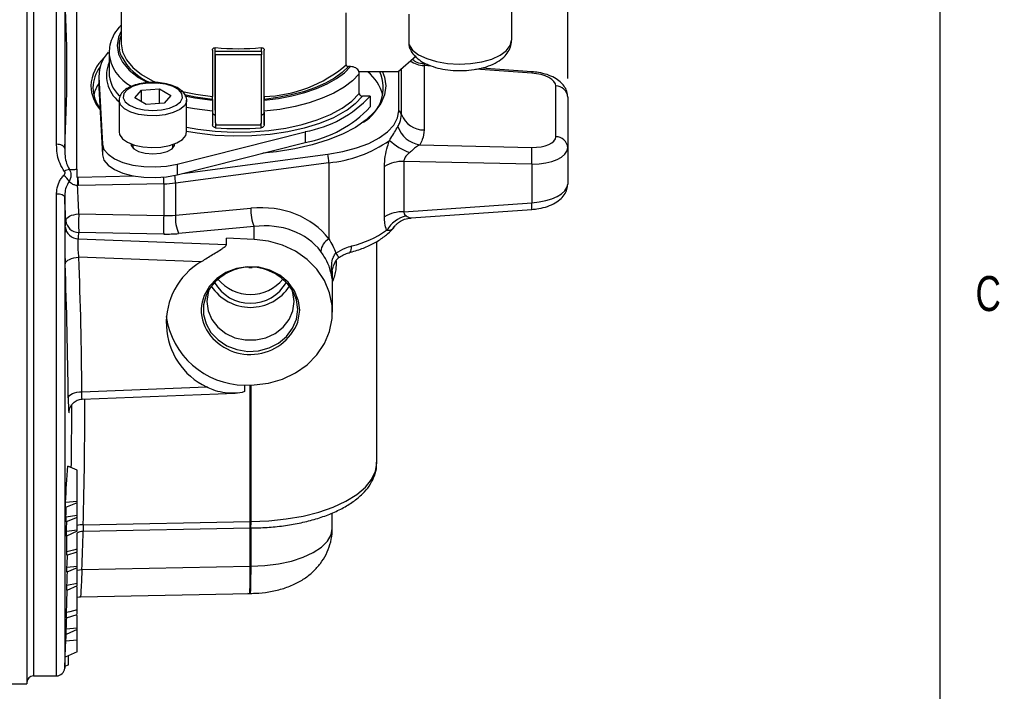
# Model space of a CAD drawing. Header units: inches. Extents: x 0.4 to 16.6, y 0.2 to 10.8.
# Tile 16 of 18: x 13.9 to 16.5, y 5.8 to 7.6. Entities that reach past the tile are written whole.
import ezdxf

# ---------------------------------------------------------------- set-up
doc = ezdxf.new("R2010")
doc.units = ezdxf.units.IN
doc.header["$MEASUREMENT"] = 0
doc.layers.add('BORDER', color=7, linetype='Continuous', lineweight=25)
doc.layers.add('SLD-0', color=7, linetype='Continuous', lineweight=25)
doc.styles.add('SLDTEXTSTYLE0', font='TXT', dxfattribs={"width": 0.75})
doc.dimstyles.new('SLDDIMSTYLE0', dxfattribs={"dimtxt": 0.145833, "dimasz": 0.13, "dimexe": 0, "dimexo": 0.0625, "dimgap": 0.036458, "dimtad": 0, "dimtih": 1, "dimtoh": 1, "dimdec": 1, "dimlfac": 1.85, "dimrnd": 1e-09, "dimzin": 12, "dimdsep": 46, "dimtxsty": 'SLDTEXTSTYLE0', "dimsah": 1, "dimcen": 0.09, "dimadec": 0, "dimazin": 3, "dimtfac": 1, "dimtdec": 1, "dimtofl": 0, "dimtmove": 0, "dimatfit": 3, "dimfxl": 0, "dimfrac": 2, "dimtolj": 1, "dimtzin": 12, "dimarcsym": 0})

# ---------------------------------------------------------------- blocks, each defined once
blk = doc.blocks.new('_D_5')
at = {"layer": 'SLD-0'}
for p, q in [((12.3861, 9.046), (12.3861, 9.664)), ((15.3802, 7.434), (15.3802, 9.664)), ((12.3861, 9.539), (13.604, 9.539)), ((13.7761, 9.539), (13.7317, 9.539)), ((13.7317, 9.539), (13.7317, 9.3073)), ((14.0993, 9.539), (14.1437, 9.539)), ((14.1437, 9.539), (14.1437, 9.3073)), ((15.3802, 9.539), (14.2714, 9.539)), ((13.7317, 9.3073), (13.7761, 9.3073)), ((14.1437, 9.3073), (14.0993, 9.3073))]:
    blk.add_line(p, q, dxfattribs=at)
for points in [[(12.3861, 9.539), (12.5161, 9.519), (12.5161, 9.559)], [(15.3802, 9.539), (15.2502, 9.559), (15.2502, 9.519)]]:
    blk.add_solid(points, dxfattribs=at)
at = {"layer": 'SLD-0', "char_height": 0.14583, "attachment_point": 1, "style": 'SLDTEXTSTYLE0'}
for s, insert in [('5.5', (13.8031, 9.7566)), ('141', (13.7761, 9.4953))]:
    blk.add_mtext(s, dxfattribs=dict(at, insert=insert))

msp = doc.modelspace()

# ---------------------------------------------------------------- linework, layer by layer
at = {"color": 7, "linetype": 'Continuous', "lineweight": 25}
for p, q in [((14.1856, 8.1506), (14.1856, 7.5265)), ((15.2299, 8.0154), (15.2299, 7.5361)), ((13.9337, 7.7055), (13.9337, 5.8136)), ((14.7879, 7.4701), (14.7879, 7.6093)), ((14.9558, 7.5236), (14.9558, 7.6063)), ((14.43, 7.5098), (14.43, 7.3852)), ((14.437, 7.3492), (14.437, 7.5162)), ((14.437, 7.5067), (14.437, 7.5162)), ((14.5613, 7.5067), (14.5613, 7.5162)), ((14.5683, 7.3439), (14.5683, 7.5099)), ((14.5684, 7.3852), (14.5684, 7.5098)), ((14.9576, 7.5143), (14.9558, 7.5236)), ((14.1532, 7.5025), (14.1532, 7.4498)), ((14.437, 7.5067), (14.5613, 7.5067)), ((14.437, 7.4973), (14.437, 7.3173)), ((14.5613, 7.4973), (14.437, 7.4973)), ((14.5613, 7.3173), (14.5613, 7.4973)), ((14.9262, 7.4517), (14.9748, 7.4948)), ((14.7996, 7.4654), (14.7938, 7.4654)), ((14.9961, 7.4684), (14.9961, 7.296)), ((15.0051, 7.4716), (14.9978, 7.4721)), ((15.2845, 7.4518), (15.1492, 7.4614)), ((14.1261, 7.4426), (14.1261, 7.4139)), ((14.1262, 7.4386), (14.1354, 7.2581)), ((14.1262, 7.4386), (14.1262, 7.4098)), ((14.9262, 7.4517), (14.8218, 7.4516)), ((14.8228, 7.3935), (14.8228, 7.4462)), ((14.9287, 7.3476), (14.9287, 7.4539)), ((14.1261, 7.4139), (14.1262, 7.4098)), ((14.1262, 7.4098), (14.1354, 7.2293)), ((14.2219, 7.3816), (14.2398, 7.4028)), ((14.2398, 7.4028), (14.2884, 7.4062)), ((14.2398, 7.3712), (14.2398, 7.4028)), ((14.2884, 7.4062), (14.319, 7.3884)), ((14.2884, 7.3664), (14.2884, 7.4062)), ((15.3484, 7.278), (15.3484, 7.4137)), ((14.18, 7.3756), (14.18, 7.2907)), ((14.2525, 7.3639), (14.2219, 7.3816)), ((14.319, 7.3884), (14.3011, 7.3673)), ((14.3609, 7.3756), (14.3608, 7.3738)), ((14.3609, 7.2907), (14.3609, 7.3756)), ((14.43, 7.3778), (14.43, 7.3753)), ((14.5684, 7.3753), (14.5684, 7.3778)), ((14.8516, 7.3863), (14.8315, 7.3863)), ((14.8516, 7.3863), (14.8516, 7.3575)), ((15.3802, 7.384), (15.3802, 7.2483)), ((14.3011, 7.3673), (14.2525, 7.3639)), ((14.437, 7.3492), (14.437, 7.3173)), ((14.43, 7.3459), (14.43, 7.3099)), ((14.4334, 7.3376), (14.437, 7.3372)), ((14.5613, 7.3372), (14.5673, 7.3379)), ((14.5683, 7.3439), (14.5684, 7.3099)), ((14.5684, 7.3099), (14.5684, 7.3459)), ((14.4451, 7.3093), (14.5532, 7.3093)), ((14.3353, 7.2047), (14.6781, 7.2914)), ((14.6781, 7.2914), (14.6781, 7.2626)), ((14.1354, 7.2581), (14.1354, 7.2293)), ((14.2173, 7.2569), (14.2173, 7.2475)), ((14.3237, 7.2475), (14.3237, 7.2569)), ((14.3353, 7.176), (14.6781, 7.2626)), ((14.9843, 7.2562), (15.2839, 7.2495)), ((15.3802, 7.2483), (15.3802, 7.1513)), ((14.3502, 7.1797), (14.7389, 7.2312)), ((14.7412, 7.2084), (14.3309, 7.154)), ((14.3353, 7.2047), (14.3353, 7.176)), ((14.7412, 7.2084), (14.7412, 7.0043)), ((14.8899, 7.0637), (14.8899, 7.1984)), ((14.9422, 7.212), (14.9422, 7.0773)), ((15.2839, 7.2044), (14.9422, 7.212)), ((15.2839, 7.2044), (15.2839, 7.1014)), ((14.0667, 7.1698), (14.0695, 7.17)), ((14.0695, 7.17), (14.071, 7.1701)), ((14.071, 7.1701), (14.2188, 7.173)), ((14.0713, 7.1471), (14.0692, 7.1471)), ((14.2996, 7.1517), (14.0713, 7.1471)), ((14.2996, 7.1517), (14.2996, 7.067)), ((14.3309, 7.154), (14.3309, 7.0678)), ((14.3309, 7.0678), (14.5326, 7.0867)), ((14.9422, 7.0773), (15.2839, 7.1014)), ((14.0725, 7.0712), (14.2996, 7.067)), ((14.9611, 7.0606), (15.2845, 7.0834)), ((14.5411, 7.0378), (14.3395, 7.0189)), ((14.5411, 7.0033), (14.5411, 7.0378)), ((14.2996, 7.0174), (14.0725, 7.0216)), ((14.0712, 7.005), (14.4673, 6.9896)), ((14.4673, 6.9896), (14.4673, 7.0061)), ((14.5411, 7.0033), (14.4673, 7.0061)), ((14.8694, 6.4048), (14.8694, 6.9976)), ((14.3987, 6.9427), (14.0726, 6.9553)), ((14.7511, 6.8087), (14.7511, 6.9189)), ((14.5154, 6.6132), (14.5411, 6.6142)), ((14.5154, 6.6132), (14.5154, 6.5967)), ((14.0808, 6.5955), (14.4139, 6.6084)), ((14.0814, 6.5757), (14.4903, 6.5916)), ((14.8694, 6.4048), (14.8694, 6.4064)), ((14.0678, 6.3861), (14.0426, 6.3967)), ((14.0678, 6.3014), (14.0678, 6.3861)), ((14.0678, 6.3014), (14.0366, 6.2994)), ((14.0678, 6.2983), (14.0372, 6.2855)), ((14.0678, 6.2983), (14.0678, 6.3014)), ((14.0678, 6.2645), (14.0678, 6.2983)), ((14.7505, 6.2298), (14.7505, 6.271)), ((14.0678, 6.2645), (14.0381, 6.26)), ((14.0678, 6.2592), (14.0385, 6.2476)), ((14.0678, 6.2619), (14.0673, 6.2617)), ((14.0678, 6.2617), (14.0673, 6.2617)), ((14.0678, 6.2619), (14.0678, 6.2645)), ((14.0678, 6.2617), (14.0678, 6.2619)), ((14.0678, 6.2592), (14.0678, 6.2617)), ((14.0678, 6.2254), (14.0678, 6.2592)), ((14.0842, 6.2397), (14.5308, 6.2487)), ((14.0678, 6.2254), (14.0392, 6.2217)), ((14.0678, 6.2224), (14.0395, 6.2087)), ((14.0678, 6.2224), (14.0678, 6.2254)), ((14.0844, 6.2222), (14.5308, 6.2312)), ((14.5309, 6.2307), (14.5316, 6.2307)), ((14.0407, 6.1581), (14.0678, 6.1669)), ((14.0678, 6.1281), (14.0678, 6.1654)), ((14.0678, 6.1281), (14.0406, 6.1254)), ((14.0678, 6.1245), (14.0406, 6.1123)), ((14.0678, 6.1245), (14.0678, 6.1281)), ((14.0678, 6.0822), (14.0678, 6.1245)), ((14.0808, 6.1196), (14.5308, 6.1287)), ((14.0678, 6.0764), (14.0405, 6.0641)), ((14.0678, 6.0822), (14.0406, 6.0772)), ((14.0678, 6.0764), (14.0678, 6.0822)), ((14.0772, 6.0469), (14.5297, 6.056)), ((14.5296, 6.0555), (14.5304, 6.0554)), ((14.0393, 5.9903), (14.0678, 5.9996)), ((14.0678, 5.9628), (14.0678, 5.9967)), ((14.0678, 5.9592), (14.0382, 5.9459)), ((14.0678, 5.9628), (14.0386, 5.9599)), ((14.0678, 5.9592), (14.0678, 5.9628)), ((14.0678, 5.9309), (14.0678, 5.9592)), ((14.0678, 5.9309), (14.0376, 5.9279)), ((14.0678, 5.8993), (14.0678, 5.9309)), ((14.0346, 5.8557), (14.0361, 5.8851)), ((14.0678, 5.8993), (14.0359, 5.885)), ((14.0445, 5.8647), (14.0445, 5.8889)), ((14.0349, 5.8614), (14.0445, 5.8647)), ((13.951, 5.8352), (14.013, 5.8352)), ((13.8553, 5.8136), (13.9337, 5.8136))]:
    msp.add_line(p, q, dxfattribs=at)
at = {"color": 8, "linetype": 'Continuous', "lineweight": 25}
for p, q in [((13.951, 7.6839), (13.951, 5.8352)), ((14.013, 7.2576), (14.013, 7.6839)), ((14.0346, 7.6634), (14.0346, 7.2466)), ((14.9354, 7.3373), (14.9354, 7.4598)), ((15.0154, 7.4671), (14.9961, 7.4684)), ((15.2839, 7.4481), (15.1343, 7.4587)), ((14.4381, 7.3133), (14.4381, 7.302)), ((14.5603, 7.302), (14.5602, 7.3133)), ((14.013, 5.8352), (14.013, 7.1246)), ((14.0346, 7.1165), (14.0346, 5.8557)), ((14.7498, 6.9098), (14.7498, 6.898)), ((14.6632, 6.8135), (14.6601, 6.8384)), ((14.5308, 6.2487), (14.5308, 6.6138)), ((14.5323, 6.6138), (14.5323, 6.2487)), ((14.5308, 6.1287), (14.5308, 6.2312)), ((14.5322, 6.2313), (14.5322, 6.1287))]:
    msp.add_line(p, q, dxfattribs=at)
at = {"color": 8, "linetype": 'Continuous', "lineweight": 25, "flags": 128}
for points in [[(14.1856, 7.5601), (14.1784, 7.5442), (14.1748, 7.5217), (14.1785, 7.4992), (14.1894, 7.4772), (14.2074, 7.4562), (14.2319, 7.4367), (14.2576, 7.4217)], [(14.1857, 7.4945), (14.1838, 7.4996), (14.1811, 7.5105)], [(14.3547, 7.3603), (14.3426, 7.3504), (14.3252, 7.3423), (14.3038, 7.3367), (14.2799, 7.334), (14.2553, 7.3344), (14.2318, 7.3378), (14.2112, 7.344), (14.1949, 7.3526), (14.1843, 7.3629), (14.1801, 7.3741), (14.18, 7.3755)], [(14.3561, 7.3872), (14.3832, 7.3817), (14.43, 7.3753)], [(14.3609, 7.3032), (14.3906, 7.298), (14.4372, 7.2925), (14.4849, 7.2901), (14.533, 7.2907), (14.5804, 7.2944), (14.6262, 7.3011), (14.6696, 7.3107), (14.7097, 7.323), (14.7457, 7.3377), (14.7769, 7.3545), (14.8028, 7.3733), (14.8228, 7.3935)], [(14.8315, 7.3863), (14.8113, 7.3655), (14.7899, 7.3493)], [(14.3608, 7.3738), (14.3604, 7.3714), (14.3547, 7.3603)], [(14.43, 7.3459), (14.382, 7.3521), (14.3609, 7.356)], [(14.7947, 6.9672), (14.7954, 6.9675), (14.7979, 6.9691), (14.7999, 6.9718), (14.8014, 6.9756), (14.8023, 6.9803), (14.8027, 6.9856)], [(14.4162, 6.8612), (14.4128, 6.8538), (14.4061, 6.8285), (14.4061, 6.8025), (14.4128, 6.7772), (14.426, 6.7539), (14.4448, 6.734), (14.4684, 6.7185), (14.4953, 6.7082), (14.5242, 6.7036), (14.5535, 6.7052), (14.5816, 6.7126), (14.607, 6.7256), (14.6283, 6.7435), (14.6444, 6.7652), (14.6545, 6.7897), (14.6579, 6.8155), (14.6579, 6.8155)], [(14.6579, 6.8155), (14.6545, 6.8413), (14.6469, 6.8612)], [(14.6583, 6.782), (14.6596, 6.7866), (14.6632, 6.8135)], [(14.5323, 6.2487), (14.5803, 6.2503), (14.6273, 6.2551), (14.6724, 6.2629), (14.7146, 6.2736), (14.7531, 6.2869), (14.7871, 6.3027), (14.8159, 6.3205), (14.8389, 6.34), (14.8557, 6.3609), (14.8659, 6.3826), (14.8694, 6.4048)], [(14.5322, 6.1287), (14.5702, 6.1303), (14.607, 6.1349), (14.6415, 6.1424), (14.6727, 6.1525), (14.6996, 6.165), (14.7214, 6.1794), (14.7374, 6.1954), (14.7472, 6.2125), (14.7505, 6.2298)], [(14.0676, 6.1185), (14.074, 6.1193), (14.0808, 6.1196)]]:
    msp.add_lwpolyline(points, dxfattribs=at)
at = {"color": 7, "linetype": 'Continuous', "lineweight": 25, "flags": 128}
for points in [[(14.9558, 7.5236), (14.9654, 7.5098), (14.9814, 7.4974), (15.003, 7.4869), (15.0291, 7.479), (15.0585, 7.474), (15.0895, 7.4721), (15.1206, 7.4735), (15.1503, 7.4782), (15.1769, 7.4857), (15.1992, 7.4959), (15.216, 7.5081), (15.2264, 7.5217), (15.2299, 7.5361)], [(14.1856, 7.5265), (14.1856, 7.5265), (14.1891, 7.5048), (14.1996, 7.4837), (14.2168, 7.4635), (14.2403, 7.4448), (14.2695, 7.4278), (14.2843, 7.421)], [(14.437, 7.4973), (14.437, 7.4987), (14.437, 7.5), (14.437, 7.5014), (14.437, 7.5027), (14.437, 7.5039), (14.437, 7.505), (14.437, 7.5059), (14.437, 7.5067)], [(14.5613, 7.5067), (14.5613, 7.5059), (14.5613, 7.505), (14.5613, 7.5039), (14.5613, 7.5027), (14.5613, 7.5014), (14.5613, 7.5), (14.5613, 7.4987), (14.5613, 7.4973)], [(14.5684, 7.3753), (14.6062, 7.3802), (14.6424, 7.3873), (14.6766, 7.3963), (14.7081, 7.4071), (14.7366, 7.4196), (14.7615, 7.4336), (14.7827, 7.449), (14.7996, 7.4654)], [(14.7938, 7.4654), (14.7771, 7.4495), (14.7564, 7.4346), (14.732, 7.421), (14.7042, 7.4089), (14.6735, 7.3983), (14.6403, 7.3896), (14.6051, 7.3827), (14.5684, 7.3778)], [(14.8851, 7.4517), (14.8903, 7.4377), (14.8937, 7.4139), (14.8903, 7.3901), (14.8803, 7.3667), (14.8637, 7.3441), (14.8408, 7.3227), (14.8122, 7.3028), (14.7781, 7.2849), (14.7393, 7.2692), (14.6964, 7.2559), (14.6501, 7.2454), (14.6012, 7.2377), (14.5651, 7.2341)], [(14.8228, 7.4462), (14.8049, 7.4278), (14.7822, 7.4106), (14.7549, 7.3949), (14.7236, 7.3809), (14.6887, 7.3688), (14.6508, 7.3588), (14.6104, 7.3512), (14.5684, 7.3459)], [(14.3448, 7.3716), (14.35, 7.3823), (14.3483, 7.3932), (14.3396, 7.4035), (14.3247, 7.4121), (14.3051, 7.4183), (14.2823, 7.4215), (14.2585, 7.4215), (14.2358, 7.4183), (14.2162, 7.4121), (14.2013, 7.4035), (14.1926, 7.3932), (14.1909, 7.3823), (14.1962, 7.3715), (14.2081, 7.362), (14.2255, 7.3545), (14.247, 7.3498), (14.2705, 7.3481), (14.294, 7.3498), (14.3154, 7.3546), (14.3329, 7.362), (14.3448, 7.3716)], [(14.3455, 7.4002), (14.3851, 7.3915), (14.43, 7.3852)], [(14.43, 7.3778), (14.3842, 7.3842), (14.3553, 7.3902)], [(14.7899, 7.3493), (14.7851, 7.3461), (14.7533, 7.3287), (14.7165, 7.3135), (14.6756, 7.3008), (14.6312, 7.2908), (14.5842, 7.2838), (14.5356, 7.2799), (14.4863, 7.2791), (14.4372, 7.2815), (14.3893, 7.2871), (14.3609, 7.292)], [(14.7389, 7.2312), (14.7784, 7.2381), (14.8151, 7.2478), (14.8479, 7.2602), (14.8759, 7.2748), (14.8985, 7.2912), (14.9151, 7.3092), (14.9253, 7.3282), (14.9287, 7.3476)], [(14.18, 7.2907), (14.1814, 7.2835), (14.1889, 7.2726), (14.2024, 7.2631), (14.221, 7.2557), (14.2433, 7.2508), (14.2675, 7.2489), (14.292, 7.2501), (14.3149, 7.2543), (14.3345, 7.2612), (14.3494, 7.2703), (14.3584, 7.2809), (14.3609, 7.2907)], [(14.0346, 7.2466), (14.034, 7.2487), (14.0327, 7.2508), (14.0306, 7.2527), (14.0279, 7.2544), (14.0247, 7.2558), (14.0211, 7.2568), (14.0171, 7.2574), (14.013, 7.2576)], [(14.1354, 7.2581), (14.1396, 7.244), (14.1505, 7.2308), (14.1676, 7.219), (14.1901, 7.2093), (14.2166, 7.2022), (14.246, 7.1981), (14.2766, 7.1971), (14.3069, 7.1994), (14.3353, 7.2047)], [(14.2113, 7.2595), (14.2122, 7.2548), (14.2192, 7.2458), (14.2324, 7.2386), (14.2502, 7.2338), (14.2705, 7.2322), (14.2907, 7.2338), (14.3085, 7.2386), (14.3217, 7.2458)], [(14.3217, 7.2458), (14.3287, 7.2548), (14.3296, 7.2595)], [(14.1354, 7.2293), (14.1396, 7.2152), (14.1505, 7.202), (14.1676, 7.1902), (14.1901, 7.1806), (14.2166, 7.1735), (14.246, 7.1693), (14.2766, 7.1684), (14.3069, 7.1706), (14.3353, 7.176)], [(14.0346, 7.1165), (14.034, 7.1181), (14.0327, 7.1196), (14.0306, 7.121), (14.0279, 7.1222), (14.0247, 7.1232), (14.0211, 7.124), (14.0171, 7.1244), (14.013, 7.1246)], [(14.0373, 7.0536), (14.0382, 7.0568), (14.0403, 7.0599), (14.0436, 7.0628), (14.0479, 7.0654), (14.0532, 7.0676), (14.0592, 7.0693), (14.0657, 7.0705), (14.0725, 7.0712)], [(14.5411, 6.6142), (14.5802, 6.6188), (14.6176, 6.6296), (14.6524, 6.6461), (14.6832, 6.6679), (14.7091, 6.6942), (14.7293, 6.7242), (14.7432, 6.7569), (14.7502, 6.7912), (14.7502, 6.8262), (14.7432, 6.8606), (14.7293, 6.8933), (14.7091, 6.9233), (14.6832, 6.9496), (14.6524, 6.9713), (14.6176, 6.9879), (14.5802, 6.9986), (14.5411, 7.0033)], [(14.0359, 6.938), (14.0369, 6.9412), (14.0391, 6.9443), (14.0426, 6.9473), (14.0472, 6.9498), (14.0527, 6.952), (14.0589, 6.9537), (14.0656, 6.9548), (14.0726, 6.9553)], [(14.6601, 6.8384), (14.6596, 6.8404), (14.6492, 6.8659), (14.6324, 6.8885), (14.6101, 6.9071), (14.5837, 6.9207), (14.5544, 6.9285), (14.5239, 6.93), (14.4938, 6.9253), (14.4657, 6.9146), (14.4412, 6.8984), (14.4216, 6.8777), (14.4079, 6.8534), (14.4023, 6.8354)], [(14.5363, 6.9274), (14.5315, 6.9272), (14.5268, 6.9274)], [(14.4212, 6.87), (14.4184, 6.8615), (14.415, 6.8367), (14.4184, 6.812), (14.4283, 6.7887), (14.4443, 6.7682), (14.4653, 6.7517), (14.4902, 6.7401), (14.5175, 6.7341), (14.5456, 6.7341), (14.5729, 6.7401), (14.5977, 6.7517), (14.6188, 6.7682), (14.6347, 6.7887), (14.6447, 6.812), (14.6481, 6.8367), (14.6481, 6.8367)], [(14.6481, 6.8367), (14.6447, 6.8615), (14.6419, 6.87)], [(14.0441, 6.5789), (14.0451, 6.5821), (14.0473, 6.5852), (14.0508, 6.5881), (14.0554, 6.5906), (14.0609, 6.5926), (14.0671, 6.5942), (14.0738, 6.5951), (14.0808, 6.5955)], [(14.0381, 6.26), (14.0385, 6.2718), (14.0389, 6.2837), (14.039, 6.2863)], [(14.0678, 6.1746), (14.0578, 6.1719), (14.0479, 6.1692), (14.04, 6.167)], [(14.0678, 6.0122), (14.058, 6.0095), (14.0483, 6.0069), (14.0396, 6.0045)], [(14.0376, 5.9279), (14.0383, 5.9417), (14.0386, 5.9461)]]:
    msp.add_lwpolyline(points, dxfattribs=at)
at = {"color": 7, "linetype": 'Continuous', "lineweight": 25}
for centre, radius, start, end in [((10.3093, 7.4546), 3.7312, 356.804, 2.8997), ((14.2511, 7.5217), 0.0709, 157.5614, 189.0425), ((14.4991, 8.1859), 0.6724, 264.7937, 275.217), ((14.2171, 7.4072), 0.1128, 132.8339, 176.5939), ((14.2221, 7.4402), 0.0958, 137.9678, 180.9497), ((14.3237, 7.5652), 0.155, 207.1245, 247.6247), ((14.2085, 7.4063), 0.0986, 143.3852, 178.4255), ((14.5558, 7.7438), 0.3588, 271.9977, 310.3044), ((14.2436, 7.4523), 0.0904, 181.602, 225.8305), ((14.7814, 7.4084), 0.1052, 299.7522, 24.2866), ((14.7673, 7.3567), 0.1231, 15.4168, 50.4999), ((14.207, 7.4171), 0.1025, 181.842, 220.6912), ((14.2084, 7.4117), 0.0985, 181.5605, 216.3953), ((14.2116, 7.3648), 0.1024, 146.622, 166.0977), ((15.3487, 7.3821), 0.0316, 3.409, 90.4692), ((14.6221, 7.5999), 0.3135, 280.2977, 317.0504), ((14.6221, 7.5711), 0.3135, 280.2977, 317.0504), ((14.909, 7.3275), 0.0282, 20.361, 45.5357), ((14.9971, 7.3627), 0.0668, 202.3722, 269.1278), ((14.4991, 8.0427), 0.7432, 265.291, 274.7197), ((14.997, 7.3308), 0.0757, 199.972, 260.2775), ((15.3487, 7.2464), 0.0316, 3.409, 90.4692), ((14.7133, 7.534), 0.3268, 274.8914, 305.5719), ((15.0055, 7.3773), 0.1494, 226.9046, 251.3071), ((14.9472, 7.227), 0.3374, 356.1643, 3.8357), ((14.6164, 7.2075), 0.1247, 0.4112, 10.9708), ((14.9407, 7.1103), 0.1017, 89.1619, 119.9742), ((13.9958, 7.1301), 0.0576, 28.5734, 50.4469), ((14.0501, 7.1633), 0.0272, 96.2532, 126.1966), ((13.4944, 7.1665), 0.5751, 358.0647, 0.3526), ((13.2815, 7.1462), 0.7898, 0.0639, 1.7317), ((0.3655, 6.5127), 13.7183, 2.33315, 2.65032), ((14.2941, 7.4343), 0.2826, 271.1156, 277.4927), ((0.359, 6.4963), 13.6897, 2.33315, 2.59663), ((14.6357, 7.0795), 0.1033, 176.0001, 203.7883), ((14.5153, 7.0464), 0.4436, 176.7991, 183.2009), ((14.7425, 7.0422), 0.4436, 176.7991, 183.2009), ((14.434, 7.0606), 0.1033, 176.0001, 203.7883), ((14.9407, 6.9756), 0.1017, 89.1619, 119.9742), ((14.9663, 6.9864), 0.0814, 102.6019, 149.7388), ((10.3306, 7.3172), 3.7161, 355.6746, 355.9318), ((14.0715, 7.0405), 0.0355, 185.7048, 269.6301), ((14.0726, 7.0571), 0.0355, 185.7037, 269.6978), ((10.3579, 7.2858), 3.7239, 355.6746, 355.9318), ((14.7362, 7.2589), 0.2812, 283.6663, 304.6122), ((14.7619, 6.9674), 0.0423, 119.4038, 174.8974), ((0.3164, 6.4612), 13.7651, 0.55887, 2.05698), ((0.3085, 6.4449), 13.7362, 0.55887, 2.05698), ((14.4966, 6.7797), 0.1902, 120.9926, 244.2366), ((14.5315, 6.7965), 0.1323, 29.2963, 150.7037), ((14.5315, 6.9461), 0.1248, 212.9542, 327.0458), ((14.5315, 6.9426), 0.1104, 209.4976, 330.5024), ((14.5315, 6.9685), 0.1125, 219.5044, 320.4956), ((14.5181, 6.8277), 0.2145, 188.2821, 269.2791), ((14.5309, 6.832), 0.1368, 211.1647, 338.5614), ((0.3202, 6.5779), 13.7334, 359.22686, 359.92317), ((5.1151, 6.8952), 8.9414, 356.17945, 356.80394), ((9.2382, 6.1045), 4.8024, 2.1597, 2.3257), ((9.1943, 6.1036), 4.8463, 1.7024, 1.8489), ((-0.6232, 6.8882), 14.6775, 357.39743, 357.5017), ((14.5324, 6.1692), 0.0795, 90.058, 91.1557), ((9.1692, 6.1028), 4.8715, 1.2459, 1.3982), ((1.9461, 6.7721), 12.1117, 356.93946, 357.09661), ((9.0942, 6.1018), 4.9464, 0.122, 0.274), ((-3.2703, 6.7397), 17.3236, 357.80832, 357.9264), ((14.5324, 6.0492), 0.0795, 90.0861, 91.1557), ((9.0493, 6.102), 4.9913, 359.5656, 359.7155), ((1.8749, 6.6071), 12.1809, 356.95396, 357.1068), ((8.9455, 6.104), 5.0952, 358.2225, 358.3791), ((8.9136, 6.105), 5.127, 357.5414, 358.021), ((14.013, 5.8568), 0.0216, 270, 357.0356), ((13.951, 5.8179), 0.0173, 90, 180)]:
    msp.add_arc(centre, radius, start, end, dxfattribs=at)
at = {"color": 8, "linetype": 'Continuous', "lineweight": 25}
for centre, radius, start, end in [((14.2665, 7.5132), 0.1139, 185.3737, 241.8425), ((14.9991, 7.5414), 0.073, 236.4043, 267.6119), ((14.2381, 7.4427), 0.0917, 157.7682, 230.7368), ((15.296, 7.4481), 0.0121, 161.7207, 179.8351), ((13.5174, 7.1508), 0.7822, 0.061, 1.385), ((14.2067, 7.1532), 0.1242, 0.4032, 9.8886), ((15.136, 7.0874), 0.1486, 358.4748, 5.411), ((14.678, 6.9028), 0.1041, 29.8926, 37.8659), ((14.5051, 6.8135), 0.1052, 167.9684, 209.8044), ((0.3202, 6.5945), 13.7686, 358.52305, 359.9229), ((14.0837, 6.1692), 0.0704, 89.6217, 103.0958), ((0.2949, 6.6501), 13.7961, 357.79621, 358.22196)]:
    msp.add_arc(centre, radius, start, end, dxfattribs=at)
at = {"color": 7, "linetype": 'Continuous', "lineweight": 25}
for centre, major_axis, ratio, start_param, end_param in [((15.2803, 7.4168), (0.0681, -0.004), 0.460868, 0.027209, 1.545645), ((14.4451, 7.3173), (0.00811, 0.00001), 0.98504, 3.139939, 4.710735), ((14.5532, 7.3173), (0.00811, 0.00001), 0.98504, 4.710735, 6.281532), ((15.2803, 7.2811), (0.0681, -0.004), 0.460868, 4.791958, 6.310394), ((15.2786, 7.2515), (0.1016, -0.004), 0.461564, 4.783022, 6.301459), ((15.2786, 7.1481), (0.1016, 0.004), 0.461564, 4.746476, 6.264912), ((14.5214, 6.8581), (0.2364, 0.1192), 0.83127, 0.14396, 1.130277), ((14.2937, 7.1297), (0.1351, -0.0085), 0.460714, 4.784842, 5.020462), ((14.5315, 6.8418), (0.1997, 0.1118), 0.816115, 0.11219, 1.098508), ((14.2921, 7.0971), (0.1718, -0.0085), 0.461254, 4.778716, 5.014335)]:
    msp.add_ellipse(centre, major_axis=major_axis, ratio=ratio, start_param=start_param, end_param=end_param, dxfattribs=at)
for points, knots in [([(14.0667, 7.1907), (14.0667, 7.191), (14.0667, 7.2698), (14.0667, 7.3605), (14.0667, 7.495), (14.0667, 7.5744), (14.0667, 7.6427), (14.0667, 7.6659)], [0, 0, 0, 0, 0.0021097, 0.4949076, 0.5663905, 0.8523225, 1, 1, 1, 1]), ([(14.1856, 7.5759), (14.1835, 7.5739), (14.1743, 7.565), (14.1637, 7.5473), (14.1545, 7.5247), (14.1539, 7.5097), (14.1536, 7.503)], [0, 0, 0, 0, 0.096268, 0.426189, 0.745473, 1, 1, 1, 1]), ([(14.9571, 7.5155), (14.9591, 7.5113), (14.9637, 7.5016), (14.9755, 7.4888), (14.9921, 7.4769), (15.0135, 7.467), (15.0388, 7.4596), (15.0664, 7.4554), (15.095, 7.4542), (15.1233, 7.4561), (15.1504, 7.4611), (15.1755, 7.4692), (15.1966, 7.4802), (15.2129, 7.4937), (15.2239, 7.5089), (15.2292, 7.5235), (15.2297, 7.5327), (15.2299, 7.5361)], [0, 0, 0, 0, 0.046708, 0.108069, 0.174805, 0.248616, 0.324708, 0.399661, 0.47374, 0.547706, 0.622218, 0.698145, 0.77674, 0.846133, 0.908192, 0.966437, 1, 1, 1, 1]), ([(14.43, 7.5098), (14.4301, 7.5106), (14.4302, 7.5122), (14.4316, 7.5142), (14.4336, 7.5156), (14.4359, 7.5163), (14.4374, 7.5162), (14.4381, 7.5162)], [0, 0, 0, 0, 0.2085845, 0.417083, 0.6280092, 0.8437617, 1, 1, 1, 1]), ([(14.5602, 7.5162), (14.5612, 7.5162), (14.563, 7.5162), (14.5655, 7.5152), (14.5673, 7.5135), (14.5682, 7.5116), (14.5683, 7.5103), (14.5684, 7.5098)], [0, 0, 0, 0, 0.220415, 0.440874, 0.65977, 0.874154, 1, 1, 1, 1]), ([(14.9978, 7.4727), (14.9956, 7.4727), (14.987, 7.4728), (14.9749, 7.477), (14.9668, 7.4828), (14.9637, 7.485)], [0, 0, 0, 0, 0.186011, 0.691219, 1, 1, 1, 1]), ([(14.7879, 7.4701), (14.788, 7.4696), (14.7881, 7.4686), (14.789, 7.4673), (14.7903, 7.4662), (14.792, 7.4655), (14.7932, 7.4654), (14.7938, 7.4654)], [0, 0, 0, 0, 0.193558, 0.387355, 0.587594, 0.802839, 1, 1, 1, 1]), ([(14.8228, 7.4462), (14.8226, 7.4482), (14.8222, 7.4523), (14.8186, 7.4578), (14.8132, 7.4622), (14.8066, 7.4649), (14.8019, 7.4652), (14.7996, 7.4654)], [0, 0, 0, 0, 0.19677, 0.393475, 0.595308, 0.809535, 1, 1, 1, 1]), ([(15.3802, 7.384), (15.3797, 7.3892), (15.3787, 7.3997), (15.3711, 7.4138), (15.36, 7.4259), (15.3448, 7.4362), (15.3254, 7.4445), (15.3045, 7.4499), (15.2904, 7.4513), (15.2845, 7.4518)], [0, 0, 0, 0, 0.12641, 0.254836, 0.387441, 0.535842, 0.70365, 0.87582, 1, 1, 1, 1]), ([(14.2654, 7.4227), (14.2622, 7.4227), (14.2513, 7.4227), (14.2333, 7.4196), (14.2132, 7.4136), (14.1971, 7.4051), (14.1863, 7.3948), (14.1804, 7.3845), (14.1806, 7.3779), (14.1807, 7.3755)], [0, 0, 0, 0, 0.073316, 0.248213, 0.424481, 0.603876, 0.768299, 0.916752, 1, 1, 1, 1]), ([(14.3606, 7.3731), (14.3607, 7.3734), (14.362, 7.378), (14.359, 7.3873), (14.3517, 7.3984), (14.3393, 7.4078), (14.3225, 7.4156), (14.3017, 7.4208), (14.2821, 7.4233), (14.2699, 7.4229), (14.2654, 7.4227)], [0, 0, 0, 0, 0.0124632, 0.1514352, 0.2860449, 0.4312472, 0.5896899, 0.7498978, 0.9084679, 1, 1, 1, 1]), ([(14.43, 7.3778), (14.43, 7.3779), (14.43, 7.3782), (14.43, 7.3791), (14.43, 7.3807), (14.43, 7.3826), (14.43, 7.3841), (14.43, 7.3849), (14.43, 7.3852)], [0, 0, 0, 0, 0.028131, 0.2502, 0.472081, 0.690439, 0.903546, 1, 1, 1, 1]), ([(14.43, 7.3753), (14.43, 7.3749), (14.43, 7.3733), (14.43, 7.3693), (14.43, 7.3625), (14.43, 7.3551), (14.43, 7.3494), (14.43, 7.3466), (14.43, 7.3459)], [0, 0, 0, 0, 0.062505, 0.284903, 0.505783, 0.722668, 0.934995, 1, 1, 1, 1]), ([(14.5684, 7.3852), (14.5684, 7.3847), (14.5684, 7.3837), (14.5684, 7.382), (14.5684, 7.3802), (14.5684, 7.3788), (14.5684, 7.3781), (14.5684, 7.3778)], [0, 0, 0, 0, 0.1761177, 0.3838599, 0.59358, 0.8080563, 1, 1, 1, 1]), ([(14.5684, 7.3459), (14.5684, 7.3481), (14.5684, 7.3526), (14.5684, 7.36), (14.5684, 7.3668), (14.5684, 7.3721), (14.5684, 7.3743), (14.5684, 7.3753)], [0, 0, 0, 0, 0.208942, 0.417945, 0.628745, 0.843632, 1, 1, 1, 1]), ([(14.8228, 7.3935), (14.8229, 7.3927), (14.8231, 7.3911), (14.8245, 7.3891), (14.8265, 7.3875), (14.8289, 7.3864), (14.8307, 7.3863), (14.8315, 7.3863)], [0, 0, 0, 0, 0.197565, 0.395252, 0.598402, 0.813945, 1, 1, 1, 1]), ([(14.43, 7.3439), (14.4301, 7.3431), (14.4302, 7.3415), (14.4316, 7.3392), (14.4335, 7.3374), (14.4355, 7.3363), (14.4367, 7.3361), (14.437, 7.336)], [0, 0, 0, 0, 0.226264, 0.452407, 0.681979, 0.91845, 1, 1, 1, 1]), ([(14.5613, 7.3361), (14.5619, 7.3362), (14.5634, 7.3365), (14.5655, 7.3379), (14.5673, 7.34), (14.5682, 7.3422), (14.5683, 7.3434), (14.5683, 7.3439)], [0, 0, 0, 0, 0.146682, 0.390604, 0.632219, 0.867251, 1, 1, 1, 1]), ([(14.9259, 7.305), (14.9279, 7.3087), (14.9337, 7.3193), (14.9347, 7.3303), (14.9354, 7.3373)], [0, 0, 0, 0, 0.357228, 1, 1, 1, 1]), ([(14.4381, 7.302), (14.4372, 7.3022), (14.4353, 7.3025), (14.4329, 7.304), (14.431, 7.306), (14.4301, 7.3081), (14.43, 7.3094), (14.43, 7.3099)], [0, 0, 0, 0, 0.219359, 0.438754, 0.656887, 0.871353, 1, 1, 1, 1]), ([(14.5684, 7.3099), (14.5683, 7.3091), (14.5681, 7.3075), (14.5667, 7.3053), (14.5647, 7.3035), (14.5625, 7.3024), (14.5609, 7.3021), (14.5603, 7.302)], [0, 0, 0, 0, 0.209683, 0.419296, 0.630915, 0.846499, 1, 1, 1, 1]), ([(14.9034, 7.2682), (14.9046, 7.2701), (14.9098, 7.2781), (14.9177, 7.2913), (14.9231, 7.3003), (14.9259, 7.305)], [0, 0, 0, 0, 0.128353, 0.542935, 1, 1, 1, 1]), ([(14.9961, 7.296), (14.9953, 7.2872), (14.994, 7.2737), (14.9868, 7.2608), (14.9843, 7.2562)], [0, 0, 0, 0, 0.642802, 1, 1, 1, 1]), ([(14.034, 7.1853), (14.0297, 7.1922), (14.0168, 7.2125), (14.0133, 7.2383), (14.0131, 7.2553), (14.013, 7.2576)], [0, 0, 0, 0, 0.304714, 0.905393, 1, 1, 1, 1]), ([(14.0346, 7.2466), (14.0349, 7.2331), (14.0352, 7.2141), (14.0445, 7.1957), (14.0471, 7.1904)], [0, 0, 0, 0, 0.709017, 1, 1, 1, 1]), ([(14.8899, 7.1984), (14.8904, 7.2073), (14.8913, 7.2246), (14.8971, 7.2488), (14.9017, 7.2629), (14.9034, 7.2682)], [0, 0, 0, 0, 0.393251, 0.769805, 1, 1, 1, 1]), ([(14.9843, 7.2562), (14.9806, 7.2541), (14.9732, 7.25), (14.9646, 7.2416), (14.959, 7.237), (14.9576, 7.2358)], [0, 0, 0, 0, 0.423782, 0.847286, 1, 1, 1, 1]), ([(14.9576, 7.2358), (14.9555, 7.234), (14.9505, 7.2297), (14.945, 7.2231), (14.9422, 7.2165), (14.9422, 7.2135), (14.9422, 7.212)], [0, 0, 0, 0, 0.282456, 0.669573, 0.837218, 1, 1, 1, 1]), ([(14.0471, 7.1904), (14.0481, 7.1904), (14.0513, 7.1904), (14.0563, 7.1905), (14.0622, 7.1906), (14.065, 7.1907), (14.0667, 7.1907)], [0, 0, 0, 0, 0.201298, 0.666556, 0.806185, 1, 1, 1, 1]), ([(14.0667, 7.1907), (14.0667, 7.1897), (14.0667, 7.1868), (14.0667, 7.1799), (14.0667, 7.1731), (14.0667, 7.1698)], [0, 0, 0, 0, 0.216794, 0.619846, 1, 1, 1, 1]), ([(14.013, 7.1246), (14.0132, 7.1284), (14.0136, 7.1394), (14.0178, 7.1535), (14.0249, 7.1663), (14.0299, 7.1718), (14.0325, 7.1746)], [0, 0, 0, 0, 0.206756, 0.602514, 0.798422, 1, 1, 1, 1]), ([(14.0325, 7.1746), (14.0327, 7.1748), (14.0338, 7.1759), (14.0351, 7.1779), (14.0357, 7.1806), (14.0354, 7.1832), (14.0345, 7.1846), (14.034, 7.1853)], [0, 0, 0, 0, 0.086842, 0.373599, 0.577934, 0.789704, 1, 1, 1, 1]), ([(14.0471, 7.1904), (14.0482, 7.1884), (14.0504, 7.1844), (14.0515, 7.1771), (14.0509, 7.1689), (14.0489, 7.1623), (14.0468, 7.1585), (14.0464, 7.1577)], [0, 0, 0, 0, 0.217857, 0.440067, 0.647694, 0.920941, 1, 1, 1, 1]), ([(14.0464, 7.1577), (14.0435, 7.1529), (14.0375, 7.1432), (14.0349, 7.1286), (14.0347, 7.1196), (14.0346, 7.1165)], [0, 0, 0, 0, 0.38186, 0.784528, 1, 1, 1, 1]), ([(14.0692, 7.1471), (14.0668, 7.1474), (14.0632, 7.1478), (14.0567, 7.1502), (14.0512, 7.1534), (14.0477, 7.1565), (14.0464, 7.1577)], [0, 0, 0, 0, 0.236399, 0.357109, 0.759342, 1, 1, 1, 1]), ([(15.2845, 7.0834), (15.2888, 7.0838), (15.3011, 7.085), (15.3211, 7.0894), (15.3421, 7.0975), (15.359, 7.1084), (15.3712, 7.1215), (15.3788, 7.136), (15.3797, 7.1464), (15.3802, 7.1513)], [0, 0, 0, 0, 0.0899348, 0.2598953, 0.4353419, 0.6028623, 0.7482752, 0.8817081, 1, 1, 1, 1]), ([(14.8959, 7.0274), (14.894, 7.0334), (14.8906, 7.044), (14.8902, 7.0577), (14.8899, 7.0637)], [0, 0, 0, 0, 0.5675713, 1, 1, 1, 1]), ([(14.918, 7.039), (14.918, 7.039), (14.918, 7.039), (14.9197, 7.0413), (14.9253, 7.0469), (14.9365, 7.0544), (14.9495, 7.0597), (14.9582, 7.0599), (14.9612, 7.0599)], [0, 0, 0, 0, 0.02575, 0.146908, 0.312884, 0.564926, 0.851541, 1, 1, 1, 1]), ([(14.9422, 7.0773), (14.9422, 7.0759), (14.9422, 7.0739), (14.9435, 7.0702), (14.9457, 7.0677), (14.9479, 7.0662), (14.9485, 7.0659)], [0, 0, 0, 0, 0.26976, 0.396621, 0.844685, 1, 1, 1, 1]), ([(14.0361, 7.037), (14.0359, 7.0342), (14.0355, 7.0271), (14.0351, 7.0098), (14.0349, 6.9865), (14.0352, 6.9611), (14.0357, 6.9457), (14.0359, 6.938)], [0, 0, 0, 0, 0.14128, 0.355258, 0.569825, 0.784923, 1, 1, 1, 1]), ([(14.7948, 6.9673), (14.8009, 6.969), (14.8187, 6.9741), (14.846, 6.9846), (14.8749, 6.9996), (14.8982, 7.0171), (14.9126, 7.0306), (14.9175, 7.0387), (14.9181, 7.0397)], [0, 0, 0, 0, 0.113172, 0.329912, 0.549139, 0.771427, 0.971023, 1, 1, 1, 1]), ([(14.0726, 6.9553), (14.0722, 6.9592), (14.0714, 6.9669), (14.0706, 6.9797), (14.0704, 6.9914), (14.0706, 7), (14.0711, 7.0036), (14.0712, 7.005)], [0, 0, 0, 0, 0.216019, 0.4313299, 0.6455226, 0.8589436, 1, 1, 1, 1]), ([(14.3987, 6.9427), (14.4078, 6.9486), (14.4267, 6.9607), (14.449, 6.9737), (14.4618, 6.9824), (14.466, 6.9861), (14.4673, 6.9886), (14.4673, 6.9895), (14.4673, 6.9896)], [0, 0, 0, 0, 0.366356, 0.755957, 0.846367, 0.93759, 0.986884, 1, 1, 1, 1]), ([(14.7412, 7.0043), (14.7448, 6.9983), (14.7522, 6.9862), (14.7575, 6.9732), (14.7602, 6.9667)], [0, 0, 0, 0, 0.497935, 1, 1, 1, 1]), ([(14.7602, 6.9667), (14.7683, 6.9714), (14.7824, 6.9796), (14.7967, 6.9838), (14.8027, 6.9856)], [0, 0, 0, 0, 0.579525, 1, 1, 1, 1]), ([(14.7498, 6.898), (14.7487, 6.9045), (14.7459, 6.921), (14.7367, 6.946), (14.7255, 6.9627), (14.7198, 6.9712)], [0, 0, 0, 0, 0.242312, 0.615871, 1, 1, 1, 1]), ([(14.7498, 6.898), (14.7498, 6.898), (14.7486, 6.9105), (14.7474, 6.9297), (14.7507, 6.9495), (14.7549, 6.96), (14.7577, 6.9636), (14.7602, 6.9667)], [0, 0, 0, 0, 0.003379, 0.524702, 0.806883, 0.836278, 1, 1, 1, 1]), ([(14.7497, 6.905), (14.7497, 6.9062), (14.7494, 6.914), (14.7515, 6.9274), (14.7574, 6.9424), (14.7636, 6.9514), (14.7677, 6.954), (14.7684, 6.9545)], [0, 0, 0, 0, 0.0694438, 0.4481323, 0.7474154, 0.9576087, 1, 1, 1, 1]), ([(14.7683, 6.9546), (14.7688, 6.955), (14.773, 6.9583), (14.7824, 6.9633), (14.7905, 6.9658), (14.7948, 6.9672)], [0, 0, 0, 0, 0.0564047, 0.5068375, 1, 1, 1, 1]), ([(14.5154, 6.5967), (14.5153, 6.5964), (14.5152, 6.5958), (14.5131, 6.5946), (14.5031, 6.592), (14.4748, 6.5904), (14.4422, 6.5949), (14.4198, 6.6056), (14.4139, 6.6084)], [0, 0, 0, 0, 0.014844, 0.034654, 0.089396, 0.334932, 0.826545, 1, 1, 1, 1]), ([(14.0441, 6.5789), (14.0442, 6.5742), (14.0443, 6.5625), (14.0448, 6.5483), (14.0455, 6.5395), (14.0464, 6.5385), (14.047, 6.5447), (14.0473, 6.5478)], [0, 0, 0, 0, 0.141968, 0.356361, 0.570814, 0.78541, 1, 1, 1, 1]), ([(14.0471, 6.5469), (14.0471, 6.5468), (14.0471, 6.5466), (14.0474, 6.5484), (14.0486, 6.5525), (14.0516, 6.5592), (14.0581, 6.567), (14.0681, 6.5732), (14.0767, 6.5763), (14.0811, 6.5757), (14.0813, 6.5756)], [0, 0, 0, 0, 0.071832, 0.153314, 0.228134, 0.369268, 0.5508, 0.760509, 0.991673, 1, 1, 1, 1]), ([(14.5315, 6.2313), (14.5371, 6.2313), (14.5575, 6.2314), (14.5927, 6.2335), (14.636, 6.2388), (14.6776, 6.2469), (14.7168, 6.2578), (14.7529, 6.2712), (14.7854, 6.2873), (14.8138, 6.3059), (14.8365, 6.3264), (14.8532, 6.348), (14.8643, 6.371), (14.8697, 6.391), (14.8688, 6.4032), (14.8686, 6.407)], [0, 0, 0, 0, 0.032291, 0.118154, 0.204161, 0.290395, 0.377008, 0.464172, 0.55207, 0.640821, 0.730185, 0.809303, 0.884514, 0.964988, 1, 1, 1, 1]), ([(14.0678, 6.2174), (14.0685, 6.218), (14.0728, 6.2211), (14.079, 6.2227), (14.0838, 6.2221), (14.0843, 6.222)], [0, 0, 0, 0, 0.163, 0.917488, 1, 1, 1, 1]), ([(14.0678, 6.1746), (14.0678, 6.1779), (14.0678, 6.1836), (14.0678, 6.1949), (14.0678, 6.2049), (14.0678, 6.2125), (14.0678, 6.2163), (14.0678, 6.2174)], [0, 0, 0, 0, 0.320004, 0.56572, 0.743874, 0.923753, 1, 1, 1, 1]), ([(14.5248, 6.0561), (14.5316, 6.056), (14.5504, 6.056), (14.5815, 6.0593), (14.6163, 6.0672), (14.6482, 6.0792), (14.676, 6.0948), (14.6997, 6.1136), (14.7193, 6.1354), (14.7346, 6.1599), (14.745, 6.1866), (14.7503, 6.2104), (14.7498, 6.2249), (14.7497, 6.2299)], [0, 0, 0, 0, 0.062007, 0.17194, 0.286492, 0.395345, 0.496936, 0.592158, 0.684048, 0.774367, 0.864015, 0.953459, 1, 1, 1, 1]), ([(14.04, 6.167), (14.04, 6.1717), (14.0399, 6.1795), (14.0402, 6.1946), (14.0404, 6.2042), (14.0406, 6.2086), (14.0406, 6.2093)], [0, 0, 0, 0, 0.4431098, 0.736479, 0.9559558, 1, 1, 1, 1]), ([(14.0405, 6.1586), (14.0405, 6.1584), (14.0403, 6.1578), (14.0401, 6.1612), (14.04, 6.1653), (14.04, 6.167)], [0, 0, 0, 0, 0.146895, 0.637801, 1, 1, 1, 1]), ([(14.0678, 6.1674), (14.0678, 6.1673), (14.0678, 6.167), (14.0678, 6.1701), (14.0678, 6.1733), (14.0678, 6.1746)], [0, 0, 0, 0, 0.207121, 0.677751, 1, 1, 1, 1]), ([(14.0396, 6.0045), (14.0397, 6.0107), (14.04, 6.0218), (14.0407, 6.044), (14.0412, 6.0583), (14.0415, 6.0646)], [0, 0, 0, 0, 0.41872, 0.742844, 1, 1, 1, 1]), ([(14.0678, 6.0122), (14.0678, 6.0189), (14.0678, 6.0299), (14.0678, 6.053), (14.0678, 6.0667), (14.0678, 6.0734)], [0, 0, 0, 0, 0.445017, 0.726265, 1, 1, 1, 1]), ([(14.0678, 6.0453), (14.0682, 6.0455), (14.0712, 6.0469), (14.0745, 6.0466), (14.0772, 6.0463)], [0, 0, 0, 0, 0.164758, 1, 1, 1, 1]), ([(14.0678, 6.0006), (14.0678, 6.0006), (14.0678, 6.0006), (14.0678, 6.008), (14.0678, 6.0122)], [0, 0, 0, 0, 0.443357, 1, 1, 1, 1]), ([(14.0396, 5.9905), (14.0395, 5.9909), (14.0394, 5.9917), (14.0395, 5.9988), (14.0396, 6.0039), (14.0396, 6.0045)], [0, 0, 0, 0, 0.416613, 0.924475, 1, 1, 1, 1])]:
    msp.add_open_spline(points, degree=3, knots=knots, dxfattribs=at)
at = {"color": 8, "linetype": 'Continuous', "lineweight": 25}
for points, knots in [([(14.9978, 7.4721), (14.9978, 7.4721), (14.9972, 7.4727), (14.9956, 7.4712), (14.996, 7.4691), (14.9961, 7.4684)], [0, 0, 0, 0, 0.024765, 0.727033, 1, 1, 1, 1]), ([(14.9485, 7.0659), (14.9512, 7.0641), (14.9559, 7.0609), (14.9596, 7.0609), (14.9612, 7.0609)], [0, 0, 0, 0, 0.556178, 1, 1, 1, 1]), ([(14.9182, 7.0397), (14.916, 7.0368), (14.9116, 7.0309), (14.9046, 7.0261), (14.8986, 7.027), (14.8959, 7.0274)], [0, 0, 0, 0, 0.336853, 0.701114, 1, 1, 1, 1]), ([(14.7604, 6.9457), (14.7606, 6.9379), (14.7612, 6.9201), (14.7547, 6.901), (14.7511, 6.8903)], [0, 0, 0, 0, 0.437718, 1, 1, 1, 1]), ([(14.7503, 6.9051), (14.75, 6.9028), (14.7497, 6.9004), (14.7498, 6.898), (14.7498, 6.898)], [0, 0, 0, 0, 0.97217, 1, 1, 1, 1]), ([(14.0814, 6.5762), (14.0813, 6.5762), (14.0809, 6.576), (14.0807, 6.5803), (14.0806, 6.5873), (14.0808, 6.5932), (14.0808, 6.5955)], [0, 0, 0, 0, 0.178701, 0.48709, 0.795557, 1, 1, 1, 1]), ([(14.5308, 6.2317), (14.5308, 6.2316), (14.5308, 6.2315), (14.5308, 6.2343), (14.5308, 6.2381), (14.5308, 6.2433), (14.5308, 6.2465), (14.5308, 6.2487)], [0, 0, 0, 0, 0.193025, 0.381113, 0.690031, 0.782865, 1, 1, 1, 1]), ([(14.5323, 6.2487), (14.5323, 6.2465), (14.5323, 6.2434), (14.5322, 6.2381), (14.532, 6.2343), (14.5318, 6.2315), (14.5316, 6.2316), (14.5315, 6.2317)], [0, 0, 0, 0, 0.21671, 0.309362, 0.617664, 0.805372, 1, 1, 1, 1]), ([(14.0842, 6.2397), (14.0841, 6.2376), (14.0838, 6.2324), (14.0837, 6.2263), (14.0839, 6.2224), (14.0842, 6.2226), (14.0844, 6.2227)], [0, 0, 0, 0, 0.202873, 0.511194, 0.820427, 1, 1, 1, 1]), ([(14.0808, 6.1196), (14.0804, 6.111), (14.0793, 6.0894), (14.078, 6.0637), (14.0772, 6.0478), (14.0771, 6.0485), (14.0771, 6.0487)], [0, 0, 0, 0, 0.204234, 0.512743, 0.821554, 1, 1, 1, 1]), ([(14.5297, 6.0573), (14.5297, 6.0569), (14.5299, 6.0547), (14.5303, 6.066), (14.5307, 6.0901), (14.5307, 6.1158), (14.5308, 6.1287)], [0, 0, 0, 0, 0.071572, 0.381075, 0.690537, 1, 1, 1, 1]), ([(14.5322, 6.1287), (14.5322, 6.1158), (14.5321, 6.0901), (14.5316, 6.066), (14.531, 6.0547), (14.5306, 6.0569), (14.5305, 6.0573)], [0, 0, 0, 0, 0.3094583, 0.6189158, 0.9284016, 1, 1, 1, 1])]:
    msp.add_open_spline(points, degree=3, knots=knots, dxfattribs=at)
at = {"layer": 'BORDER'}
msp.add_line((16.3763, 0.3921), (16.3763, 10.6421), dxfattribs=at)

# ---------------------------------------------------------------- texts
at = {"color": 7, "linetype": 'Continuous', "lineweight": 0, "insert": (16.4712, 6.9051), "char_height": 0.0937, "attachment_point": 1, "style": 'SLDTEXTSTYLE0'}
msp.add_mtext('C', dxfattribs=at)

# ---------------------------------------------------------------- dimensions: what is measured, and where the dimension line sits
at = {"layer": 'SLD-0'}
dim = msp.add_linear_dim(base=(15.3802, 9.539), p1=(12.3861, 8.996), p2=(15.3802, 7.384), dimstyle='SLDDIMSTYLE0', dxfattribs=at)
dim.commit()
dim.dimension.update_dxf_attribs({"geometry": '_D_5', "text_midpoint": (13.9377, 9.539), "dimtype": 160})

doc.saveas('drawing.dxf')
